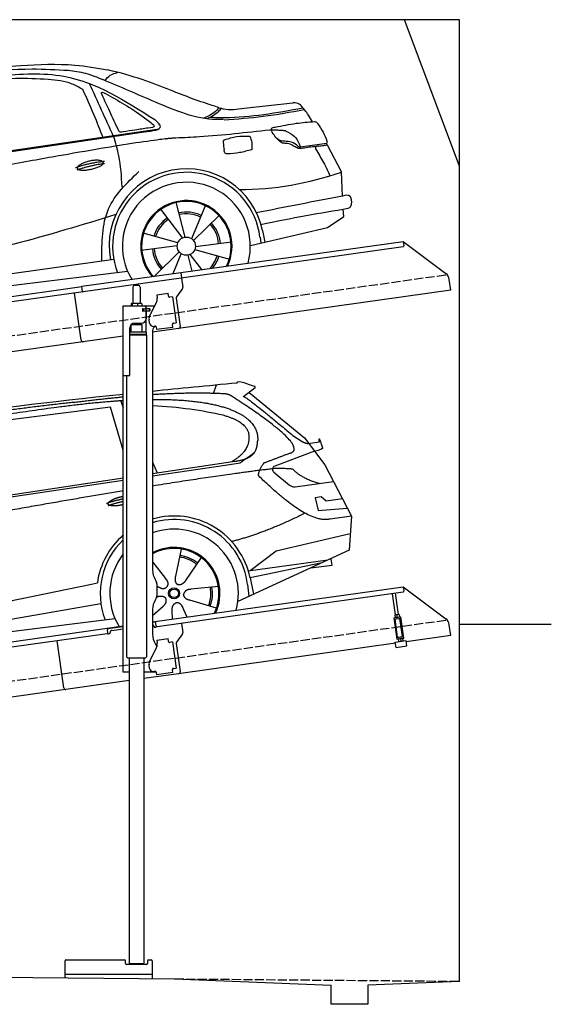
# Model space of a CAD drawing. Extents: x 200 to 6000, y -225 to 5150.
# Tile 3 of 3: x 3100 to 6000, y -225 to 5150. Entities that reach past the tile are written whole.
import ezdxf

# ---------------------------------------------------------------- set-up
doc = ezdxf.new("R2010")
doc.units = 0
doc.header["$LTSCALE"] = 10
doc.header["$MEASUREMENT"] = 0
doc.linetypes.add('GEN3', pattern=[6.25, 5, -1.25])
doc.layers.get('0').update_dxf_attribs({"linetype": 'CONTINUOUS'})
for name, color, linetype in [('3', 6, 'GEN3'), ('CAR', 1, 'CONTINUOUS'), ('SICHTBARE_KANTEN_DIN_', 7, 'CONTINUOUS')]:
    doc.layers.add(name, color=color, linetype=linetype)
doc.layers.add('AM_0', color=7, linetype='CONTINUOUS', lineweight=30)

# ---------------------------------------------------------------- blocks, each defined once
blk = doc.blocks.new('car_150')
at = {"layer": 'CAR'}
for p, q in [((13419.2, 1691), (13440.8, 1736.1)), ((12024, 1680.6), (11430.7, 1652.9)), ((11899, 1265.9), (12024, 1680.6)), ((12096.6, 1708.3), (11989, 1268.4)), ((12090.6, 1271.1), (12150.5, 1682.1)), ((12852.3, 1684.4), (12150.5, 1682.1)), ((12893.2, 1443.1), (12852.3, 1684.4)), ((12911.4, 1713.8), (12921.4, 1673.7)), ((13649.1, 1693.4), (13579.8, 1653)), ((13612.7, 1672.2), (13882, 1390.9)), ((11135.2, 1654.5), (11161.3, 1635)), ((11141, 1657.4), (11166.4, 1638.4)), ((11073.9, 1494.7), (10907.2, 1337.8)), ((13821.3, 1410.9), (13867.6, 1371.9)), ((13044.2, 1359.1), (13061.8, 1297.5)), ((13882, 1390.9), (13975.4, 1230.3)), ((13896.3, 1358), (13960.6, 1358.2)), ((10878.7, 1293.9), (10839.1, 1237.2)), ((10839.1, 1237.2), (12874.8, 1292.4)), ((13035, 1284), (13434.9, 1294.1)), ((13036.5, 1296.8), (13490.1, 1309.1)), ((13434.9, 1294.1), (13517.7, 1297.1)), ((13928.7, 1310.6), (13703.2, 1256.7)), ((13928.7, 1310.6), (13956.3, 1315.1)), ((10792.4, 1227), (12873.3, 1279.9)), ((10839.1, 1237.2), (10797.9, 1237.1)), ((13693.4, 1223.4), (13769.9, 1143.6)), ((13975.4, 1230.3), (14085, 934.5)), ((13799.3, 1131.2), (14011, 1134.1)), ((10757.1, 671.1), (10756.8, 1096.7)), ((13933.1, 1058.7), (13900.4, 1058.1)), ((13900.4, 1058.1), (13908.6, 986.7)), ((13957.3, 1033.3), (13933.1, 1058.7)), ((14047.8, 1034.9), (13957.3, 1033.3)), ((13908.6, 986.7), (14067.8, 981)), ((14085, 934.5), (13968.1, 932.9)), ((14085, 934.5), (14050.3, 752)), ((13141, 869.2), (13092, 726)), ((10407.4, 821.5), (10358.4, 678.2)), ((12978, 818.6), (13036.1, 720.2)), ((13244.2, 809.3), (13143.9, 695.8)), ((13654.4, 796.4), (14067.1, 840.8)), ((10225.5, 803), (10302.5, 672.5)), ((10510.6, 761.5), (10410.3, 648.1)), ((13500.7, 706.9), (13654.4, 796.4)), ((10136.6, 723.4), (10257.7, 632.5)), ((10765.8, 586.7), (12632.4, 738.6)), ((12632.4, 738.6), (12664.9, 741.2)), ((14050.3, 752), (13413, 548)), ((13489.8, 706.7), (13927.7, 712.7)), ((13886, 699.4), (13494.9, 667.6)), ((13947.4, 714.7), (13934, 714.7)), ((13947.5, 682.1), (13947.4, 714.7)), ((12984.9, 685.1), (12991.3, 680.2)), ((13494.9, 667.6), (13502.3, 576.6)), ((13831.6, 682), (13947.5, 682.1)), ((10584.4, 594.3), (10433, 596.6)), ((10786.5, 535.1), (12670.6, 626.7)), ((12976.6, 624.6), (12979.5, 625.3)), ((13318, 642.1), (13166.6, 644.4)), ((13477, 633.5), (13477, 568.5)), ((10098.1, 544.7), (10245.9, 577.5)), ((10559.3, 477.7), (10420.4, 538)), ((10746.2, 585.5), (10746.3, 535.1)), ((10765.8, 586.7), (10766, 535.1)), ((12942.4, 527.2), (13003.7, 570.3)), ((13047.9, 495.3), (13052.4, 542.1)), ((13127.9, 496.8), (13108.7, 559.2)), ((13292.9, 525.4), (13154, 585.7)), ((10157.7, 443.6), (10270.1, 522.6)), ((10314.2, 446.4), (10318.7, 494.4)), ((10394.7, 447.8), (10378.5, 500.5)), ((10688.1, 535.1), (12736.4, 536.2))]:
    blk.add_line(p, q, dxfattribs=at)
for centre, radius in [((13073.2, 633.8), 30.1), ((13073.2, 633.8), 23.6), ((10339.5, 586.1), 30.1), ((10339.5, 586.1), 23.6)]:
    blk.add_circle(centre, radius, dxfattribs=at)
for centre, radius, start, end in [((11252.1, 1516.2), 174.5, 103.8736, 114.54), ((13707.9, 1237.3), 20, 103.4358, 223.7473), ((10257, 101.4), 1122.3, 110.1048, 125.4377), ((13798.8, 1171.2), 40, 223.7473, 270.7861), ((10364.6, -67.1), 1141.2, 89.2488, 102.378), ((10404, 1188.8), 117.4, 257.9855, 270.1884), ((13073.6, 633.3), 403.4, 0.0315, 99.935), ((13073.6, 633.3), 422.7, 4.6504, 99.1419), ((10341.7, 585.3), 404.6, 0.0315, 126.0807), ((10341.7, 585.3), 424.2, 0.1908, 123.6545), ((13073.6, 633.3), 422.7, 124.0292, 165.2126), ((10364.6, -67.1), 1141.2, 117.0267, 123.6712), ((13073.6, 633.3), 403.4, 126.4564, 193.9312), ((13073.2, 633.8), 200.6, 117.1152, 118.6429), ((13073.2, 633.8), 200.6, 45.1152, 74.5463), ((13073.2, 633.8), 209.6, 45.262, 74.3995), ((10339.5, 586.1), 209.6, 117.262, 146.3995), ((10339.5, 586.1), 200.6, 117.1152, 146.5463), ((10339.5, 586.1), 200.6, 45.1152, 74.5463), ((10339.5, 586.1), 209.6, 45.262, 74.3995), ((10339.5, 586.1), 200.6, 333.1152, 2.5463), ((10339.5, 586.1), 209.6, 333.262, 2.3995), ((13073.2, 633.8), 200.6, 333.1152, 2.5463), ((13073.2, 633.8), 209.6, 333.262, 2.3995), ((10339.5, 586.1), 209.6, 189.262, 218.3995), ((10339.5, 586.1), 200.6, 189.1152, 218.5463)]:
    blk.add_arc(centre, radius, start, end, dxfattribs=at)
at = {"layer": 'CAR', "color": 1}
for centre, radius, start, end in [((13073.2, 633.8), 350.6, 337.8443, 102.4953), ((10339.5, 586.1), 352.3, 337.7412, 134.083), ((13073.2, 633.8), 350.6, 135.1816, 204.2079), ((13073.2, 633.8), 245, 326.7419, 111.5119), ((13073.2, 633.8), 250.6, 327.615, 110.8156), ((10339.5, 586.1), 247.7, 326.8255, 152.4877), ((10339.5, 586.1), 245, 326.3886, 152.2472), ((10339.5, 586.1), 247.7, 177.212, 215.2267), ((10339.5, 586.1), 245, 177.2589, 215.6636)]:
    blk.add_arc(centre, radius, start, end, dxfattribs=at)
at = {"layer": 'CAR'}
for points, degree in [([(11210.2, 1685.6), (11542.9, 1749.4), (12105.1, 1762), (12930.5, 1747.4)], 3), ([(11740.1, 1722.1), (11497.4, 1715.5), (11268.8, 1681.6)], 2), ([(12704.3, 1733.1), (12355.7, 1743.2), (11740.1, 1722.1)], 2), ([(12928.4, 1730.7), (12821.6, 1733.6), (12704.3, 1733.1)], 2), ([(13480.9, 1680.7), (13311.8, 1711.2), (13088.8, 1724)], 2), ([(13091.3, 1744.3), (13237.9, 1741.3), (13392.2, 1737.5), (13554.4, 1733)], 3), ([(13554.4, 1733), (13562.4, 1752.7), (13610.5, 1716.8), (13648.2, 1701.9)], 3), ([(10930.4, 1515.2), (11065.6, 1627.8), (11179.6, 1674.9)], 2), ([(11268.8, 1681.6), (11213.7, 1673.9), (11145.7, 1624)], 2), ([(11152.7, 1597.4), (11243.5, 1663), (11380.1, 1676.4)], 2), ([(13085.7, 1699.1), (13316, 1672.5), (13510.3, 1621.4), (13649.5, 1535.3), (13627.4, 1407.4)], 4), ([(13531.1, 1651.2), (13504.7, 1676.4), (13480.9, 1680.7)], 2), ([(13649.1, 1693.4), (13650.8, 1695), (13646.2, 1697.1), (13650.7, 1700.9), (13648.2, 1701.9)], 4), ([(10638.9, 1256.3), (10666.6, 1238), (10970.1, 1510.3), (11145.7, 1624)], 3), ([(11430.7, 1652.9), (11206.1, 1629.9), (11073.9, 1494.7)], 2), ([(13081.7, 1665.8), (13216.8, 1643.4), (13354, 1605.1), (13455.3, 1568)], 3), ([(13782.7, 1314.6), (13923.3, 1322), (13531.1, 1651.2)], 2), ([(13579.8, 1653), (13583.8, 1663.8), (13821.3, 1410.9)], 2), ([(10839.1, 1237.2), (10755.1, 1275), (11042.6, 1519.1), (11152.7, 1597.4)], 3), ([(13455.3, 1568), (13571.8, 1520.1), (13582.6, 1454.2)], 2), ([(10930.4, 1515.2), (10850.9, 1452.6), (10750.8, 1366.4), (10624.3, 1257.8), (10630.3, 1256.1)], 4), ([(13582.6, 1454.2), (13589.9, 1359.8), (13473.4, 1308.7)], 2), ([(13490.1, 1309.1), (13540.2, 1310.5), (13607.7, 1314), (13619.9, 1364.1), (13627.4, 1407.4)], 4), ([(10886.5, 1311.8), (10902.2, 1342.5), (10944.6, 1357.7)], 2), ([(10944.6, 1357.7), (10973.1, 1364.2), (10986, 1363.3)], 2), ([(10978.5, 1259), (10998.5, 1312.5), (10994.7, 1357.3)], 2), ([(10986, 1363.3), (10992.2, 1357.4), (10994.7, 1357.3)], 2), ([(13517.7, 1297.1), (13547.8, 1313.8), (13602.8, 1344.7)], 2), ([(13867.6, 1371.9), (13876, 1364.8), (13894, 1355.1), (13898.5, 1357.6), (13900.4, 1359.2)], 4), ([(13960.6, 1358.2), (13957.9, 1406.1), (13973.8, 1323.1)], 2), ([(10756.8, 1096.7), (10752.3, 1180.2), (10838, 1299.8)], 2), ([(10965.2, 1251), (10843.5, 1229), (10886.5, 1311.8)], 2), ([(13646, 1280.8), (13782.7, 1314.6)], 1), ([(13973.8, 1323.1), (13974.1, 1319.4), (13966.4, 1316.7), (13956.3, 1315.1)], 3), ([(10140.7, 1216.8), (10314.3, 1236.6), (10479.5, 1251.5), (10638.9, 1256.3)], 3), ([(10551.6, 1232.1), (10606.6, 1235.5), (10630, 1255)], 2), ([(10965.2, 1251), (10971.1, 1252.9), (10978.5, 1259)], 2), ([(11959.5, 1175.6), (11961.8, 1206.7), (11989, 1268.4)], 2), ([(13710.6, 1243.2), (13442.1, 1244.8), (13028.3, 1229.3)], 2), ([(13609.5, 1213.7), (13606.8, 1237.9), (13646, 1280.8)], 2), ([(13798.7, 1227.2), (13797.4, 1230.2), (13710.6, 1243.2)], 2), ([(10136.8, 1184.9), (10312.9, 1212.3), (10551.6, 1232.1)], 2), ([(12866.3, 1222.8), (11949.2, 1183.9), (10404.4, 1071.4)], 2), ([(12775.3, 1160.9), (12774.4, 1168.7), (12785.6, 1178.2), (12809.4, 1187.4), (12837.3, 1192.4), (12862.6, 1193)], 5), ([(13968.1, 932.9), (13845.3, 918), (13609.5, 1213.7)], 2), ([(13931.8, 1133), (13845.5, 1166.6), (13798.7, 1227.2)], 2), ([(11730.9, 1114.3), (11806, 1132.5), (11889.6, 1128.1)], 2), ([(11966.3, 684.4), (11947.2, 997.3), (11959.5, 1175.6)], 2), ([(12766.3, 1166), (12812.1, 1177.1), (12861, 1179.8)], 2), ([(12773.7, 1153.3), (12815.9, 1162.4), (12859.4, 1166.5)], 2), ([(12857.1, 1147.9), (12833.5, 1145.1), (12808.5, 1145), (12787.3, 1147.9), (12776.2, 1153.7), (12775.3, 1160.9)], 5), ([(9741.7, 1082), (9609.2, 1016.6)], 1), ([(9741.7, 1082), (9792.2, 1106.9), (9868, 1128.7)], 2), ([(11736.2, 1100.5), (11810, 1116.4), (11887.9, 1117)], 2), ([(9719, 1030.4), (9665.9, 1005.8), (9630.6, 957.3)], 2), ([(9845.7, 1043.5), (9759.5, 1040.9), (9719, 1030.4)], 2), ([(9857.3, 1042), (9851.3, 1042.7), (9845.7, 1043.5)], 2), ([(9609.2, 1016.6), (9559.3, 1005.4), (9533, 884.6)], 2), ([(9831, 949.6), (9840.7, 962.6), (9849.5, 977.9)], 2), ([(13835.3, 982), (13612, 900.6), (13419.6, 876.1)], 2), ([(9630.6, 957.3), (9611, 913.8), (9609.3, 895.7)], 2), ([(9610.6, 893.4), (9755, 898.2), (9831, 949.6)], 2), ([(9533, 884.6), (9526.5, 867.3), (9533.3, 836.2), (9544.5, 802.1), (9556, 769.5)], 4), ([(9609.3, 895.7), (9612.6, 895.6), (9610.6, 893.4)], 2), ([(13036.1, 720.2), (13054.6, 694.2), (13038.2, 672.9)], 2), ([(13092, 726), (13087.7, 713.3), (13084, 699.2), (13088.6, 685.5), (13099.5, 679.2)], 4), ([(10302.5, 672.5), (10321, 646.5), (10304.6, 625.2)], 2), ([(10358.4, 678.2), (10354.1, 665.6), (10350.4, 651.5), (10355, 637.8), (10365.9, 631.5)], 4), ([(10410.3, 648.1), (10401.4, 638.1), (10391, 627.9), (10376.8, 625.1), (10365.9, 631.5)], 4), ([(11966.3, 684.4), (11977.6, 619.7), (11983.1, 593.3)], 2), ([(12991.3, 680.2), (13015.2, 659), (13038.2, 672.9)], 2), ([(13143.9, 695.8), (13135.1, 685.8), (13124.6, 675.6), (13110.4, 672.8), (13099.5, 679.2)], 4), ([(10257.7, 632.5), (10281.6, 611.2), (10304.6, 625.2)], 2), ([(10433, 596.6), (10401.2, 599.8), (10390.8, 575)], 2), ([(12979.5, 625.3), (13010, 634.8), (13025.2, 612.6)], 2), ([(13003.7, 570.3), (13031.3, 586.5), (13025.2, 612.6)], 2), ([(13166.6, 644.4), (13134.8, 647.5), (13124.4, 622.8)], 2), ([(13154, 585.7), (13123.7, 595.9), (13124.4, 622.8)], 2), ([(10245.9, 577.5), (10276.4, 587.1), (10291.6, 564.9)], 2), ([(10270.1, 522.6), (10297.7, 538.8), (10291.6, 564.9)], 2), ([(10420.4, 538), (10390.1, 548.2), (10390.8, 575)], 2), ([(13052.4, 542.1), (13052.7, 574.1), (13078.5, 581.6)], 2), ([(13112.1, 548.2), (13105.2, 579.4), (13078.5, 581.6)], 2), ([(10318.7, 494.4), (10319.1, 526.3), (10344.9, 533.9)], 2), ([(10378.5, 500.5), (10371.6, 531.7), (10344.9, 533.9)], 2)]:
    blk.add_open_spline(points, degree=degree, dxfattribs=at)
for points, degree, knots in [([(11380.1, 1676.4), (11407, 1677.9), (11545.9, 1684.7), (12131.3, 1711.8), (12584.9, 1726.7), (12852.7, 1717.4), (12926.2, 1712.9)], 4, [0.0821318, 0.0821318, 0.0821318, 0.0821318, 0.0821318, 0.258851, 0.508851, 0.6086078, 0.6086078, 0.6086078, 0.6086078, 0.6086078]), ([(11736, 1111.2), (11735, 1119.4), (11755.7, 1136.1), (11838.1, 1157.7), (11931.6, 1126.3), (11845.9, 1093.1), (11761.1, 1092.3), (11737, 1103), (11736, 1111.2)], 5, [0, 0, 0, 0, 0, 0, 0.300106, 0.500106, 0.700106, 1, 1, 1, 1, 1, 1]), ([(9598.9, 658.5), (9606.2, 641.3), (9613.6, 624.7), (9621, 608.6), (9628.5, 593), (9650.9, 546.7), (9679.8, 538.5), (9717.2, 527.6), (9794.4, 527.1)], 4, [0.7158579, 0.7158579, 0.7158579, 0.7158579, 0.7158579, 0.9411234, 0.9411234, 0.9411234, 0.9411234, 1.6094789, 1.6094789, 1.6094789, 1.6094789, 1.6094789])]:
    blk.add_open_spline(points, degree=degree, knots=knots, dxfattribs=at)
blk = doc.blocks.new('car_150_')
at = {"layer": 'CAR'}
for p, q in [((6993.7, 5277.2), (7129.2, 5288.8)), ((6731.9, 5170.4), (6283.3, 5089.2)), ((6657.9, 4752.4), (6731.9, 5170.4)), ((6796.4, 5203.8), (6750.1, 4783)), ((6853.7, 5152.6), (6855.4, 5188)), ((6848, 4782.8), (6853.7, 5152.6)), ((5993.7, 5075.5), (6021.3, 5060)), ((8349.8, 5065.2), (8614.8, 5095.9)), ((5748.6, 4619.9), (7887.1, 4949.3)), ((5703.5, 4603.8), (7806, 4931.3)), ((5948.1, 4905.6), (5809.7, 4736.5)), ((8659.8, 4857.1), (8801.1, 4877.5)), ((8805, 4869.2), (8883.2, 4720.4)), ((5780.5, 4681.2), (5748.6, 4619.9)), ((8891.2, 4589.9), (8883.2, 4720.4)), ((5748.6, 4619.9), (5707.7, 4614.5)), ((8033.2, 4358.3), (7982.9, 4548.5)), ((8143.1, 4534), (8068.7, 4350.5)), ((8898.1, 4478.2), (8895.6, 4518.3)), ((7897.5, 4510.1), (8019.3, 4353.9)), ((8079.5, 4340.6), (8219, 4479.2)), ((8810.7, 4417.6), (8898.1, 4478.2)), ((8391.6, 4316.2), (8810.7, 4417.6)), ((5249.2, 4379.1), (5338.8, 4399.4)), ((7994.7, 4327.2), (7804.9, 4378.7)), ((8442.3, 4361.7), (8446.4, 4329.7)), ((8455.6, 4397.8), (8469.1, 4334.6)), ((7795.4, 4285.5), (7991.5, 4312.9)), ((8286.5, 4333.3), (8090.4, 4305.9)), ((4697.5, 4174.8), (4774.2, 4288.5)), ((8002.4, 4278.2), (7867.9, 4144.6)), ((7969.2, 4159.6), (8013.2, 4268.3)), ((8048.7, 4260.5), (8071.6, 4173.8)), ((8127.2, 4182.1), (8062.7, 4264.8)), ((8087.2, 4291.6), (8277, 4240.1)), ((7646, 4233.7), (5761.2, 3956.2)), ((5267.2, 3949.5), (5216.9, 4139.6)), ((5689.3, 3904.2), (7721.3, 4169.7)), ((5131.5, 4101.3), (5253.2, 3945.1)), ((5377, 4125.1), (5302.6, 3941.6)), ((5313.4, 3931.7), (5452.9, 4070.3)), ((5734.4, 4063.7), (5670.2, 4054.4)), ((4463, 3925.5), (4449.3, 3931.7)), ((4478.1, 3864), (4463, 3925.5)), ((4848.5, 3866.9), (4853.3, 3950.1)), ((4871, 3924.2), (4867.7, 3867.1)), ((5228.7, 3918.3), (5038.9, 3969.8)), ((5520.5, 3924.4), (5324.3, 3897.1)), ((5676.1, 3953), (5682.6, 3903)), ((5695.3, 3956.7), (5702.3, 3904.6)), ((5761.2, 3956.2), (5696.7, 3946.7)), ((5029.4, 3876.7), (5225.5, 3904)), ((5321.2, 3882.8), (5511, 3831.3)), ((5689.3, 3904.2), (5624.9, 3894.7)), ((5693.6, 3903), (5693.4, 3904.4)), ((5236.4, 3869.4), (5098.3, 3732.1)), ((5201.8, 3747.5), (5247.2, 3859.5)), ((5282.7, 3851.6), (5306.1, 3763)), ((5362.6, 3771.4), (5296.6, 3856))]:
    blk.add_line(p, q, dxfattribs=at)
for centre in [(8041, 4309.4), (5274.9, 3900.5)]:
    blk.add_circle(centre, 49.6, dxfattribs=at)
for centre, radius, start, end in [((6122, 4949.8), 174.5, 111.2882, 121.9546), ((8042.2, 4309.4), 422.7, 12.065, 190.707), ((8042.2, 4309.4), 403.4, 7.4461, 201.5292), ((8307.4, 6330.9), 1710.3, 270.6601, 289.6726), ((8041, 4309.4), 348.9, 345.0424, 211.6777), ((8041, 4309.4), 249, 334.6275, 221.995), ((8041, 4309.4), 244.1, 333.8517, 222.7626), ((8041, 4309.4), 186.2, 124.7762, 163.2667), ((8041, 4309.4), 186.2, 64.7762, 103.2667), ((8041, 4309.4), 176.5, 64.6018, 103.1816), ((5356.2, 3104.6), 1422.1, 107.8766, 127.519), ((8041, 4309.4), 176.5, 124.6018, 163.1816), ((8041, 4309.4), 176.5, 4.6018, 43.1816), ((8041, 4309.4), 186.2, 4.7762, 43.2667), ((5347.7, 3787.7), 599.5, 99.4563, 135.2463), ((5274.9, 3900.5), 424.2, 7.6054, 174.1435), ((5274.9, 3900.5), 404.6, 7.4461, 176.652), ((5274.9, 3900.5), 350, 344.7595, 185.4081), ((8041, 4309.4), 186.2, 184.7762, 223.2667), ((8041, 4309.4), 176.5, 184.6018, 223.1816), ((8041, 4309.4), 176.5, 316.6896, 343.1816), ((8041, 4309.4), 186.2, 320.3371, 343.2667), ((5274.9, 3900.5), 250, 334.2204, 187.3999), ((5274.9, 3900.5), 246.4, 333.6424, 187.5031), ((5274.9, 3900.5), 186.2, 64.7762, 103.2667), ((5274.9, 3900.5), 186.2, 124.7762, 163.2667), ((5274.9, 3900.5), 176.5, 124.6018, 163.1816), ((5274.9, 3900.5), 176.5, 64.6018, 103.1816), ((5274.9, 3900.5), 176.5, 4.6018, 43.1816), ((5274.9, 3900.5), 186.2, 4.7762, 43.2667), ((5274.9, 3900.5), 186.2, 184.7762, 223.2667), ((5274.9, 3900.5), 176.5, 184.6018, 223.1816), ((5274.9, 3900.5), 176.5, 315.6124, 343.1816), ((5274.9, 3900.5), 186.2, 319.3932, 343.2667), ((5274.9, 3900.5), 250, 213.2019, 222.6786), ((5274.9, 3900.5), 246.4, 213.7482, 223.2566), ((5274.9, 3900.5), 350, 217.4387, 217.626)]:
    blk.add_arc(centre, radius, start, end, dxfattribs=at)
for centre, major_axis, ratio, start_param, end_param in [((4699.7, 3882.5), (4.4, -29.4), 0.870747, 3.078863, 5.190641), ((4699.8, 3882.5), (-4.4, 29.6), 0.439627, 4.05108, 8.39242), ((4699.7, 3882.6), (4.4, -29.5), 0.784824, 3.019947, 3.143719)]:
    blk.add_ellipse(centre, major_axis=major_axis, ratio=ratio, start_param=start_param, end_param=end_param, dxfattribs=at)
for points in [[(6058.7, 5112.4), (6315.6, 5167.8), (6993.6, 5277.2)], [(6590.3, 5194.3), (7191.5, 5270.3), (7389.2, 5264.7)], [(7129.2, 5288.8), (7425.2, 5293.1), (7603.8, 5268.4)], [(6252.1, 5110.1), (6701.9, 5189.7), (7011, 5233.1)], [(7280.4, 5213.4), (7100.8, 5216.9), (6855.4, 5188)], [(7010.2, 5233), (7365.4, 5231.9), (7863.2, 4999)], [(7389.2, 5264.7), (7483, 5249), (7578.6, 5215.1)], [(8238.8, 5002.4), (8200.2, 5001.6), (7866.3, 5094.6), (7578.6, 5215.1)], [(7590.1, 5210.4), (7618.6, 5239.2), (7657.5, 5254.4)], [(7469.5, 5159.8), (7410.3, 5189.8), (7280.4, 5213.4)], [(7639.4, 4905.3), (7505.7, 5192.1)], [(7582.2, 4896.4), (7531.4, 5023.6), (7469.5, 5159.8)], [(7575.1, 5131.1), (7571.2, 5144.8), (7592.5, 5140)], [(7592.5, 5140), (7799.5, 5014.1), (7855.1, 4971.8)], [(8213.4, 5067), (8186.6, 5040.1), (8125.8, 5007.6)], [(8224.6, 5063.8), (8208.7, 5044.9), (8182.8, 5023.9), (8149.7, 5006.6)], [(8163.6, 5014.3), (8243.5, 5013.7), (8670.3, 5069.3)], [(8191, 5074.7), (8235.7, 5060.8), (8349.8, 5065.2)], [(8240.9, 5001), (8453.9, 5021.9), (8677.8, 5060.7)], [(8659.2, 5083.2), (8642.4, 5093.4), (8614.8, 5095.9)], [(8723.8, 4994.4), (8701.4, 5030.2), (8659.2, 5083.2)], [(7806, 4931.3), (7894.4, 4962.2), (7863.2, 4999)], [(7827.4, 4952.7), (7757.4, 4941.2), (7690.7, 4930.9)], [(7855.1, 4971.8), (7859.5, 4964.9), (7827.4, 4952.7)], [(8489.1, 4946.9), (8107.9, 4906.7), (7979.4, 4899)], [(8499.4, 4953.2), (8500.3, 4955.9), (8504.4, 4958.4)], [(8514.3, 4920.1), (8499.6, 4950.3), (8499.4, 4953.2)], [(8504.4, 4958.4), (8514.7, 4962.1), (8521.1, 4963.5)], [(8521.1, 4963.5), (8634.4, 4984.8), (8734.9, 4995.3)], [(8734.9, 4995.3), (8736.6, 4995.1), (8751.6, 4983.9), (8803.6, 4888.9)], [(7687.8, 4631.1), (7668.8, 4800.4), (7639.4, 4905.3)], [(7690.7, 4930.9), (7670.7, 4931.6), (7668, 4935.3)], [(8245.8, 4892.2), (8238.1, 4888.3), (8237.1, 4876.1)], [(8244.9, 4892.1), (8310.4, 4909.4), (8382.6, 4912.4)], [(8382.6, 4912.4), (8393, 4879.1), (8393.3, 4838.9)], [(8581.1, 4874.9), (8560.8, 4876.6), (8529.9, 4900.7)], [(8578.5, 4942.4), (8626.1, 4912.6), (8659.8, 4857.1)], [(8237.1, 4876.1), (8242.7, 4837)], [(8393.3, 4838.9), (8327.1, 4822.4), (8259.4, 4814.5)], [(8629.7, 4855.7), (8609.4, 4867.3), (8581.1, 4874.9)], [(8664.2, 4847.7), (8651.9, 4847.2), (8629.7, 4855.7)], [(8759.3, 4861.5), (8741.4, 4855.9), (8747.8, 4835.1)], [(8757.3, 4861.2), (8786.1, 4865.5), (8805, 4869.2)], [(8803.6, 4888.9), (8805.2, 4882.6), (8801.1, 4877.5)], [(8805, 4869.2), (8801.1, 4877.5)], [(8260.3, 4814.7), (8250.8, 4817.5), (8242.7, 4837)], [(8747.8, 4835.1), (8790.3, 4763.6), (8820.8, 4701.6)], [(7581.1, 4224.1), (7615.2, 4510.4), (7777.7, 4714.5)], [(5483, 4604.3), (5518.2, 4610.1), (5547.5, 4613)], [(5703.5, 4603.8), (5727.7, 4327.2), (5815.9, 3920.7)], [(8891.2, 4589.9), (8420.6, 4494.5)], [(8935.7, 4582.7), (8931.6, 4588.3), (8891.2, 4589.9)], [(8922.6, 4523), (8936.6, 4535.2), (8935.7, 4582.7)], [(8446.2, 4431.7), (8693.5, 4482.1), (8922.6, 4523)], [(7654.8, 4478.5), (7099.9, 4313.4), (5734.4, 4063.7)], [(4521.8, 4177.7), (4571.6, 4179.9), (4749.3, 4251.6)], [(4774.2, 4288.5), (4659.3, 4269.8), (4567.9, 4222.9)], [(4567.9, 4222.9), (4519.6, 4194.8), (4502.9, 4113.4)], [(4435.2, 4069.4), (4583.3, 4094.2), (4831, 4173.4)], [(4506.8, 4110.9), (4647.6, 4153.7), (4697.5, 4174.8)], [(4502.9, 4113.4), (4503.1, 4110.8), (4506.8, 4110.9)], [(4437.7, 3977.1), (4639.7, 4000.1), (4865.6, 4011.8)], [(4860.2, 3989.6), (4515.7, 3964.4), (4439.9, 3955.5)], [(4439.9, 3955.5), (4435.9, 3967.1), (4437.7, 3977.1)], [(4452, 3925), (4450.8, 3925.8), (4449.5, 3930), (4449.3, 3931.7)], [(4455.1, 3908.2), (4458.1, 3913), (4464.2, 3915.7), (4462.2, 3923.2), (4452, 3925)], [(4648.5, 3915.5), (4682.8, 3935.6), (4856.8, 3972.2)], [(4457.8, 3901.6), (4456.6, 3902.4), (4455.3, 3906.6), (4455.1, 3908.2)], [(4461, 3884.9), (4463.9, 3889.5), (4470, 3892.3), (4467.9, 3899.7), (4457.8, 3901.6)], [(4463.7, 3878.2), (4462.5, 3879), (4461.2, 3883.2), (4461, 3884.9)]]:
    blk.add_spline(points, degree=3, dxfattribs=at)
for points, degree, knots in [([(8191, 5074.7), (8107.9, 5098.3), (7930.3, 5167), (7746.4, 5237.4), (7603.8, 5268.4)], 3, [5.571538, 5.571538, 5.571538, 5.571538, 32.165526, 64.936902, 64.936902, 64.936902, 64.936902]), ([(7668, 4935.3), (7650.2, 4969.8), (7620.8, 5036.6), (7588.5, 5099.8), (7575.1, 5131.1)], 3, [2.591518, 2.591518, 2.591518, 2.591518, 14.396583, 24.038621, 24.038621, 24.038621, 24.038621]), ([(8645.2, 4860.1), (8634.4, 4868.9), (8603, 4892.4), (8542.9, 4879.7), (8521, 4910.7), (8514.3, 4920.1)], 3, [0.658544, 0.658544, 0.658544, 0.658544, 4.748765, 12.290755, 15.589596, 15.589596, 15.589596, 15.589596]), ([(8645.2, 4860.1), (8647, 4858.9), (8651.5, 4856.3), (8656.7, 4856.7), (8659.8, 4857.1)], 3, [0.11133, 0.11133, 0.11133, 0.11133, 0.733961, 1.64284, 1.64284, 1.64284, 1.64284]), ([(8752.5, 4860.5), (8727.9, 4857.2), (8698.8, 4853.2), (8669.8, 4848.6), (8664.2, 4847.7)], 3, [0, 0, 0, 0, 7.10149, 8.807008, 8.807008, 8.807008, 8.807008]), ([(7442.5, 4729.7), (7440.4, 4737.7), (7458.8, 4757), (7537.7, 4789), (7634.5, 4769.9), (7553.7, 4725.9), (7469.8, 4714.2), (7444.6, 4721.7), (7442.5, 4729.7)], 5, [0, 0, 0, 0, 0, 0, 0.300106, 0.500106, 0.700106, 1, 1, 1, 1, 1, 1]), ([(6465.7, 4559.3), (6463.6, 4567.3), (6482, 4586.6), (6560.8, 4618.6), (6657.6, 4599.5), (6576.9, 4555.6), (6492.9, 4543.8), (6467.7, 4551.3), (6465.7, 4559.3)], 5, [0, 0, 0, 0, 0, 0, 0.300106, 0.500106, 0.700106, 1, 1, 1, 1, 1, 1]), ([(4434.3, 4093), (4435.5, 4060.6), (4436.9, 4022.1), (4441.6, 3983.8), (4442.4, 3977.7)], 3, [0, 0, 0, 0, 97.108013, 115.616313, 115.616313, 115.616313, 115.616313]), ([(4467.9, 3864), (4468.3, 3864.8), (4470.3, 3867.4), (4478.3, 3867.4), (4474, 3879.3), (4467.4, 3878.6), (4463.7, 3878.2)], 3, [2.682731, 2.682731, 2.682731, 2.682731, 5.656821, 12.3267, 20.012637, 30.346325, 30.346325, 30.346325, 30.346325])]:
    blk.add_open_spline(points, degree=degree, knots=knots, dxfattribs=at)
for points, degree in [([(6590.3, 5194.3), (6342.2, 5155.3), (6121.6, 5097.1)], 2), ([(6013, 5017.6), (6096.2, 5083.6), (6251.3, 5110.3)], 2), ([(5803.2, 4907.4), (5922.7, 5036.5), (6029.7, 5097.9)], 2), ([(6284.4, 5088.8), (6061.8, 5056.7), (5948.1, 4905.6)], 2), ([(6123.2, 5096.2), (6065.8, 5086.5), (6002.6, 5043)], 2), ([(5547.5, 4613), (5577.3, 4598.4), (5843.2, 4907.6), (6002.6, 5043)], 3), ([(5703.8, 4603.3), (5695, 4674.1), (5922.8, 4934.4), (6013, 5017.6)], 3), ([(8578.5, 4942.4), (8576.8, 4945.2), (8489.1, 4946.9)], 2), ([(7979.4, 4899), (7725, 4888.3), (5338.8, 4399.4)], 2), ([(5803.2, 4907.4), (5732.5, 4835), (5644.3, 4736.7), (5532.9, 4612.6), (5539.4, 4612.3)], 4), ([(5785.9, 4700), (5794.1, 4735.6), (5837.6, 4753)], 2), ([(5837.6, 4753), (5865, 4763.1), (5877.9, 4763.9)], 2), ([(5877.9, 4763.9), (5884.9, 4758.8), (5887.3, 4759.1)], 2), ([(5883.9, 4659.5), (5901.1, 4713.7), (5887.3, 4759.1)], 2), ([(6732.8, 4687.3), (6731.1, 4718.4), (6750.1, 4783)], 2), ([(7432.9, 4733.6), (7502, 4760.2), (7591.2, 4770)], 2), ([(7441.9, 4722), (7513, 4747.3), (7590.2, 4757.9)], 2), ([(5871.8, 4649.8), (5747.2, 4591.7), (5785.9, 4700)], 2), ([(6803, 4201), (6743.7, 4508.9), (6732.8, 4687.3)], 2), ([(5871.8, 4649.8), (5877.4, 4652.5), (5883.9, 4659.5)], 2), ([(4622.5, 4310.5), (4903.3, 4440.5), (5399.6, 4569.1)], 2), ([(4919.6, 4458.1), (5131.9, 4523.6), (5319.2, 4569), (5483, 4604.3)], 3), ([(5399.6, 4569.1), (5453.7, 4579.5), (5474.4, 4601.9)], 2), ([(6460.2, 4561.7), (6532.3, 4589.4), (6615.8, 4595.9)], 2), ([(6467.2, 4548.7), (6538.3, 4574), (6615.5, 4584.7)], 2), ([(4622.5, 4310.5), (4492.9, 4233.7)], 1), ([(4492.9, 4233.7), (4430.6, 4178.8), (4434.3, 4093)], 2), ([(6803, 4201), (6822.6, 4138.3), (6831.4, 4112.8)], 2), ([(4521.8, 4177.7), (4507.9, 4132), (4508.6, 4113.8)], 2), ([(4508.6, 4113.8), (4511.9, 4114.1), (4510.2, 4111.7)], 2), ([(4445.5, 3956.2), (4446.7, 3948), (4448, 3939.9), (4449.3, 3931.7)], 3), ([(4637.5, 3865.3), (4639.1, 3881.6), (4643.8, 3898.6), (4648.5, 3915.5)], 3)]:
    blk.add_open_spline(points, degree=degree, dxfattribs=at)

msp = doc.modelspace()

# ---------------------------------------------------------------- linework, layer by layer
for p, q in [((5499.5, 4350), (5199.5, 5150)), ((3978.5, 3769.4), (5191.6, 3939.9)), ((5191.6, 3939.9), (5195.1, 3915.1)), ((5191.6, 3939.9), (5423.5, 3765.1)), ((5190.8, 3909.5), (3979.7, 3739.3)), ((3438.7, 3694.5), (3978.4, 3770.4)), ((3978.4, 3770.4), (3982.7, 3739.7)), ((3979.7, 3739.3), (3446, 3664.3)), ((3982.7, 3739.7), (3989.8, 3689.3)), ((5451.2, 3673.4), (5443, 3732.1)), ((960, 3345.2), (3438.8, 3693.6)), ((3446, 3664.3), (960, 3314.9)), ((3434.6, 3400.1), (3398.4, 3657.6)), ((3442.6, 3666.8), (3438.7, 3694.5)), ((3716.7, 3690.6), (3716.7, 3600.6)), ((3726.7, 3700.6), (3746.7, 3700.6)), ((3756.7, 3690.6), (3756.7, 3600.6)), ((5451.2, 3673.4), (3824.7, 3444.8)), ((3846.7, 3647.9), (3909, 3656.6)), ((3911.3, 3640.8), (3909, 3656.6)), ((3987.9, 3681.9), (3954.5, 3637.7)), ((3808.5, 3533.5), (3846, 3607.1)), ((3846.7, 3647.9), (3848.9, 3632)), ((3849.5, 3627.8), (3848.9, 3632)), ((3911.3, 3640.8), (3911.4, 3639.8)), ((3917.1, 3635.6), (3918, 3635.7)), ((3933.9, 3637.9), (3918, 3635.7)), ((3933.9, 3637.9), (3953.9, 3495.3)), ((3952.6, 3630.3), (3974.3, 3476)), ((3664.7, 3587.6), (3836.1, 3587.6)), ((3664.7, 3207.6), (3664.7, 3587.6)), ((3706.8, 3598.2), (3706.8, 3587.6)), ((3727.5, 3600.6), (3709.5, 3600.6)), ((3712.5, 3598.2), (3712.5, 3587.6)), ((3754.5, 3600.6), (3727.5, 3600.6)), ((3742.5, 3598.2), (3742.5, 3587.6)), ((3764.2, 3600.6), (3754.5, 3600.6)), ((3766.6, 3598.2), (3766.6, 3587.6)), ((3773.4, 3571.6), (3769.7, 3571.6)), ((3807.7, 3559.6), (3769.8, 3559.6)), ((3770.7, 3561.8), (3770.7, 3569)), ((3773.4, 3571.6), (3785.7, 3571.6)), ((3785.7, 3559.1), (3773.4, 3559.1)), ((3773.7, 3571.6), (3773.7, 3559.6)), ((3787.7, 3571.6), (3785.7, 3571.6)), ((3787.7, 3571.6), (3788.7, 3571.6)), ((3788.7, 3577.6), (3788.7, 3574.6)), ((3789.4, 3571.6), (3788.7, 3571.6)), ((3788.7, 3559.6), (3788.7, 3571.6)), ((3788.7, 3556.1), (3788.7, 3517.6)), ((3807, 3571.6), (3789.4, 3571.6)), ((3789.7, 3572.1), (3789.7, 3587.6)), ((3808.7, 3572.1), (3789.7, 3572.1)), ((3789.7, 3444.7), (3789.7, 3559.1)), ((3808.7, 3559.1), (3789.7, 3559.1)), ((3807, 3571.6), (3807.7, 3571.6)), ((3807.7, 3559.6), (3807.7, 3571.6)), ((3809.7, 3571.1), (3809.7, 3560.1)), ((3807.8, 3493), (3805.1, 3512.8)), ((3938.1, 3493.1), (3953.9, 3495.3)), ((3700.7, 3210.6), (3700.7, 3467.6)), ((3791.7, 3444.6), (3700.7, 3444.6)), ((3766.7, 3484.6), (3706.7, 3483.9)), ((3706.7, 3444.7), (3706.7, 3483.9)), ((3718.7, 3484), (3718.7, 3491.6)), ((3725.7, 3492.6), (3763.7, 3492.6)), ((3754.7, 3484.5), (3754.7, 3492.6)), ((3766.7, 3444.6), (3766.7, 3484.6)), ((3791.7, 3431.4), (3791.7, 3444.6)), ((3824.7, 3452.6), (3824.7, 2144.3)), ((3838.4, 3477.1), (3830.4, 3475.9)), ((3844, 3472.8), (3846.1, 3457.9)), ((3935.2, 3470.5), (3846.1, 3457.9)), ((3932.8, 3487.3), (3933, 3486.3)), ((3935.2, 3470.5), (3933, 3486.3)), ((3938.1, 3493.1), (3937.1, 3493)), ((3664.7, 3422.4), (960, 3042.2)), ((3791.7, 3431.4), (3700.7, 3431.4)), ((3788.7, 3429.6), (3700.7, 3429.6)), ((3791.7, 3427.9), (3700.7, 3427.9)), ((3788.7, 3429.6), (3791.7, 3431.4)), ((3788.7, 3429.6), (3791.7, 3427.9)), ((3789.7, 3429.1), (3789.7, 3430.2)), ((3791.7, 3427.9), (3791.8, 1671.7)), ((3664.7, 1587.6), (3664.7, 3207.6)), ((3664.7, 3207.6), (3697.7, 3207.6)), ((3681.7, 3207.6), (3681.8, 1671.6)), ((3824.7, 1862.8), (5191.6, 2054.9)), ((3838.1, 2094.3), (3844.4, 2083.4)), ((3847.7, 2070.9), (3847.7, 2004.3)), ((5192.7, 2047), (5191.6, 2054.9)), ((5191.6, 2054.9), (5423.5, 1880.1)), ((5192.7, 2047), (5195.1, 2030.1)), ((3844.4, 1991.8), (3838.1, 1981)), ((5190.8, 2024.5), (3849, 1835.9)), ((5149.6, 1900.9), (5133.4, 2016.4)), ((5165.5, 1903.1), (5149.2, 2018.6)), ((3824.7, 1931), (3824.7, 1794.7)), ((5139.8, 1884.5), (5179.4, 1890.1)), ((5139.8, 1884.5), (5156.1, 1768.7)), ((5140.9, 1876.6), (5180.5, 1882.2)), ((5146.4, 1900.4), (5145.7, 1899.9)), ((5145.7, 1899.9), (5147.7, 1886.1)), ((5168.7, 1903.5), (5146.4, 1900.4)), ((5148.5, 1885.7), (5147.7, 1886.1)), ((5159.4, 1888.8), (5157.8, 1900.5)), ((5168.7, 1903.5), (5169.5, 1903.2)), ((5169.5, 1903.2), (5171.4, 1889.4)), ((5170.8, 1888.9), (5171.4, 1889.4)), ((5188, 1782.2), (5174, 1881.3)), ((5195.7, 1774.2), (5179.4, 1890.1)), ((960, 1460.2), (3577.5, 1828)), ((3577.5, 1828), (3664.7, 1840.3)), ((3577.5, 1828), (3578.6, 1820.1)), ((3664.7, 1836.3), (3578, 1824.1)), ((3840.4, 1861), (3824.7, 1858.8)), ((3831, 1838.4), (3831.1, 1837.4)), ((3836.8, 1833.2), (3841.7, 1833.9)), ((3843.4, 1840.2), (3839.9, 1864.9)), ((3982.7, 1854.7), (3989.8, 1804.3)), ((5161.3, 1778.5), (5147.4, 1877.5)), ((5451.2, 1788.4), (5443, 1847.1)), ((3576.7, 1797.6), (960, 1429.9)), ((3580.9, 1803.3), (3578.6, 1820.1)), ((3584.3, 1797.7), (3589.2, 1798.4)), ((3593.5, 1804), (3593.3, 1805)), ((3601.8, 1816.3), (3664.7, 1825.2)), ((3987.9, 1796.9), (3954.5, 1752.7)), ((5155, 1776.6), (5194.6, 1782.2)), ((5156.1, 1768.7), (5195.7, 1774.2)), ((5161.3, 1778.5), (5188, 1782.2)), ((5166.9, 1778.3), (5166.7, 1779.3)), ((5182.7, 1780.5), (5182.6, 1781.5)), ((5451.2, 1788.4), (5208.6, 1754.3)), ((3340.6, 1501.9), (3304.4, 1759.4)), ((3340.6, 1501.9), (3304.4, 1759.4)), ((3808.5, 1648.5), (3846, 1722.1)), ((3838.1, 1744.7), (3848.2, 1727.3)), ((3846.7, 1762.9), (3909, 1771.6)), ((3846.7, 1762.9), (3848.9, 1747)), ((3849.5, 1742.8), (3848.9, 1747)), ((3911.3, 1755.8), (3909, 1771.6)), ((3911.3, 1755.8), (3911.4, 1754.8)), ((3917.1, 1750.6), (3918, 1750.7)), ((3933.9, 1752.9), (3918, 1750.7)), ((3933.9, 1752.9), (3953.9, 1610.3)), ((3952.6, 1745.3), (3974.3, 1591)), ((5149.2, 1746), (3965.8, 1579.7)), ((5148.3, 1752.6), (5207.7, 1761)), ((5152.4, 1722.9), (5148.3, 1752.6)), ((5152.4, 1722.9), (5211.8, 1731.3)), ((5164.8, 1769.9), (5164.1, 1769.4)), ((5164.1, 1769.4), (5166, 1755.6)), ((5166.8, 1755.2), (5166, 1755.6)), ((5176.1, 1770), (5177.8, 1758.3)), ((5187, 1773), (5187.8, 1772.7)), ((5187.8, 1772.7), (5189.8, 1758.9)), ((5189.1, 1758.4), (5189.8, 1758.9)), ((5211.8, 1731.3), (5207.7, 1761)), ((3688.8, 1664.6), (3681.8, 1671.6)), ((3784.8, 1664.6), (3791.8, 1671.7)), ((3784.8, 1664.6), (3688.8, 1664.6)), ((3696.8, 1664.6), (3696.9, -1.4)), ((3776.8, 1664.6), (3776.9, -1.3)), ((3807.8, 1608), (3805.1, 1627.8)), ((3696.8, 1587.6), (3664.7, 1587.6)), ((3844, 1587.6), (3776.8, 1587.6)), ((3965.8, 1579.7), (3776.8, 1553.1)), ((3838.4, 1592.1), (3830.4, 1590.9)), ((3844, 1587.8), (3846.1, 1572.9)), ((3935.2, 1585.5), (3846.1, 1572.9)), ((3932.8, 1602.3), (3933, 1601.3)), ((3935.2, 1585.5), (3933, 1601.3)), ((3938.1, 1608.1), (3937.1, 1608)), ((3938.1, 1608.1), (3953.9, 1610.3)), ((3696.8, 1541.9), (960, 1157.2)), ((3346.9, -80.3), (3346.9, 12.6)), ((3351.9, 17.6), (3671.9, 17.6)), ((3676.9, -2.4), (3676.9, 12.6)), ((3796.9, 12.6), (3796.9, -2.4)), ((3801.9, 17.6), (3816.9, 17.6)), ((3821.9, 12.6), (3821.9, -84.8)), ((199.5, -50), (3944.5, -86)), ((3791.9, -7.4), (3681.9, -7.4)), ((3697.9, -2.4), (3696.9, -1.4)), ((3697.9, -2.4), (3775.9, -2.4)), ((3710.9, -2.4), (3710.9, -7.4)), ((3762.9, -2.4), (3762.9, -7.4)), ((3775.9, -2.4), (3776.9, -1.3)), ((3821.9, -62.4), (3346.9, -62.4)), ((3944.5, -86), (4799.5, -120.1)), ((5499.5, -100), (4999.1, -120.1)), ((4799.5, -225), (4799.5, -120.1)), ((4999.1, -120.1), (4999.5, -225)), ((4999.5, -225), (4799.5, -225))]:
    msp.add_line(p, q)
for points in [[(3844, 3472.8, 0), (3844, 3472.8, 0), (3844, 3472.8, 0), (3844, 3472.8, 0), (3844, 3472.8, 0), (3844, 3472.8, 0), (3844, 3472.8, 0), (3844, 3472.9, 0), (3844, 3472.9, 0), (3844, 3472.9, 0), (3844, 3472.9, 0), (3844, 3472.9, 0), (3844, 3472.9, 0), (3844, 3472.9, 0), (3844, 3472.9, 0), (3844, 3472.9, 0), (3844, 3472.9, 0), (3844, 3472.9, 0), (3844, 3472.9, 0), (3844, 3472.9, 0), (3844, 3473, 0), (3844, 3473, 0), (3844, 3473, 0), (3844, 3473, 0), (3844, 3473, 0), (3844, 3473, 0), (3844, 3473, 0), (3844, 3473, 0), (3844, 3473, 0), (3844, 3473, 0), (3844, 3473, 0), (3844, 3473, 0), (3844, 3473, 0), (3844, 3473.1, 0), (3844, 3473.1, 0), (3844, 3473.1, 0), (3844, 3473.1, 0), (3843.9, 3473.1, 0), (3843.9, 3473.1, 0), (3843.9, 3473.1, 0), (3843.9, 3473.1, 0), (3843.9, 3473.1, 0), (3843.9, 3473.1, 0), (3843.9, 3473.1, 0), (3843.9, 3473.1, 0), (3843.9, 3473.1, 0), (3843.9, 3473.2, 0), (3843.9, 3473.2, 0), (3843.9, 3473.2, 0), (3843.9, 3473.2, 0), (3843.9, 3473.2, 0), (3843.9, 3473.2, 0), (3843.9, 3473.2, 0), (3843.9, 3473.2, 0), (3843.9, 3473.2, 0), (3843.9, 3473.2, 0), (3843.9, 3473.2, 0), (3843.9, 3473.2, 0), (3843.9, 3473.2, 0), (3843.9, 3473.3, 0), (3843.9, 3473.3, 0), (3843.9, 3473.3, 0), (3843.9, 3473.3, 0), (3843.9, 3473.3, 0), (3843.9, 3473.3, 0), (3843.9, 3473.3, 0), (3843.9, 3473.3, 0), (3843.9, 3473.3, 0), (3843.9, 3473.3, 0), (3843.9, 3473.3, 0), (3843.9, 3473.3, 0), (3843.9, 3473.3, 0), (3843.9, 3473.4, 0), (3843.9, 3473.4, 0), (3843.9, 3473.4, 0), (3843.9, 3473.4, 0), (3843.9, 3473.4, 0), (3843.9, 3473.4, 0), (3843.9, 3473.4, 0), (3843.9, 3473.4, 0), (3843.9, 3473.4, 0), (3843.9, 3473.4, 0), (3843.9, 3473.4, 0), (3843.9, 3473.4, 0), (3843.9, 3473.4, 0), (3843.9, 3473.5, 0), (3843.9, 3473.5, 0), (3843.9, 3473.5, 0), (3843.9, 3473.5, 0), (3843.9, 3473.5, 0), (3843.9, 3473.5, 0), (3843.8, 3473.5, 0), (3843.8, 3473.5, 0), (3843.8, 3473.5, 0), (3843.8, 3473.5, 0), (3843.8, 3473.5, 0), (3843.8, 3473.5, 0), (3843.8, 3473.5, 0), (3843.8, 3473.6, 0), (3843.8, 3473.6, 0), (3843.8, 3473.6, 0), (3843.8, 3473.6, 0), (3843.8, 3473.6, 0), (3843.8, 3473.6, 0), (3843.8, 3473.6, 0), (3843.8, 3473.6, 0), (3843.8, 3473.6, 0), (3843.8, 3473.6, 0), (3843.8, 3473.6, 0), (3843.8, 3473.6, 0), (3843.8, 3473.6, 0), (3843.8, 3473.7, 0), (3843.8, 3473.7, 0), (3843.8, 3473.7, 0), (3843.8, 3473.7, 0), (3843.8, 3473.7, 0), (3843.8, 3473.7, 0), (3843.8, 3473.7, 0), (3843.8, 3473.7, 0), (3843.8, 3473.7, 0), (3843.8, 3473.7, 0), (3843.8, 3473.7, 0), (3843.8, 3473.7, 0), (3843.8, 3473.7, 0), (3843.8, 3473.8, 0), (3843.8, 3473.8, 0), (3843.8, 3473.8, 0), (3843.8, 3473.8, 0)], [(3844, 1587.8, 0), (3844, 1587.8, 0), (3844, 1587.8, 0), (3844, 1587.8, 0), (3844, 1587.8, 0), (3844, 1587.8, 0), (3844, 1587.8, 0), (3844, 1587.9, 0), (3844, 1587.9, 0), (3844, 1587.9, 0), (3844, 1587.9, 0), (3844, 1587.9, 0), (3844, 1587.9, 0), (3844, 1587.9, 0), (3844, 1587.9, 0), (3844, 1587.9, 0), (3844, 1587.9, 0), (3844, 1587.9, 0), (3844, 1587.9, 0), (3844, 1587.9, 0), (3844, 1588, 0), (3844, 1588, 0), (3844, 1588, 0), (3844, 1588, 0), (3844, 1588, 0), (3844, 1588, 0), (3844, 1588, 0), (3844, 1588, 0), (3844, 1588, 0), (3844, 1588, 0), (3844, 1588, 0), (3844, 1588, 0), (3844, 1588, 0), (3844, 1588.1, 0), (3844, 1588.1, 0), (3844, 1588.1, 0), (3844, 1588.1, 0), (3843.9, 1588.1, 0), (3843.9, 1588.1, 0), (3843.9, 1588.1, 0), (3843.9, 1588.1, 0), (3843.9, 1588.1, 0), (3843.9, 1588.1, 0), (3843.9, 1588.1, 0), (3843.9, 1588.1, 0), (3843.9, 1588.1, 0), (3843.9, 1588.2, 0), (3843.9, 1588.2, 0), (3843.9, 1588.2, 0), (3843.9, 1588.2, 0), (3843.9, 1588.2, 0), (3843.9, 1588.2, 0), (3843.9, 1588.2, 0), (3843.9, 1588.2, 0), (3843.9, 1588.2, 0), (3843.9, 1588.2, 0), (3843.9, 1588.2, 0), (3843.9, 1588.2, 0), (3843.9, 1588.2, 0), (3843.9, 1588.3, 0), (3843.9, 1588.3, 0), (3843.9, 1588.3, 0), (3843.9, 1588.3, 0), (3843.9, 1588.3, 0), (3843.9, 1588.3, 0), (3843.9, 1588.3, 0), (3843.9, 1588.3, 0), (3843.9, 1588.3, 0), (3843.9, 1588.3, 0), (3843.9, 1588.3, 0), (3843.9, 1588.3, 0), (3843.9, 1588.3, 0), (3843.9, 1588.4, 0), (3843.9, 1588.4, 0), (3843.9, 1588.4, 0), (3843.9, 1588.4, 0), (3843.9, 1588.4, 0), (3843.9, 1588.4, 0), (3843.9, 1588.4, 0), (3843.9, 1588.4, 0), (3843.9, 1588.4, 0), (3843.9, 1588.4, 0), (3843.9, 1588.4, 0), (3843.9, 1588.4, 0), (3843.9, 1588.4, 0), (3843.9, 1588.5, 0), (3843.9, 1588.5, 0), (3843.9, 1588.5, 0), (3843.9, 1588.5, 0), (3843.9, 1588.5, 0), (3843.9, 1588.5, 0), (3843.8, 1588.5, 0), (3843.8, 1588.5, 0), (3843.8, 1588.5, 0), (3843.8, 1588.5, 0), (3843.8, 1588.5, 0), (3843.8, 1588.5, 0), (3843.8, 1588.5, 0), (3843.8, 1588.6, 0), (3843.8, 1588.6, 0), (3843.8, 1588.6, 0), (3843.8, 1588.6, 0), (3843.8, 1588.6, 0), (3843.8, 1588.6, 0), (3843.8, 1588.6, 0), (3843.8, 1588.6, 0), (3843.8, 1588.6, 0), (3843.8, 1588.6, 0), (3843.8, 1588.6, 0), (3843.8, 1588.6, 0), (3843.8, 1588.6, 0), (3843.8, 1588.7, 0), (3843.8, 1588.7, 0), (3843.8, 1588.7, 0), (3843.8, 1588.7, 0), (3843.8, 1588.7, 0), (3843.8, 1588.7, 0), (3843.8, 1588.7, 0), (3843.8, 1588.7, 0), (3843.8, 1588.7, 0), (3843.8, 1588.7, 0), (3843.8, 1588.7, 0), (3843.8, 1588.7, 0), (3843.8, 1588.7, 0), (3843.8, 1588.8, 0), (3843.8, 1588.8, 0), (3843.8, 1588.8, 0), (3843.8, 1588.8, 0)]]:
    msp.add_polyline3d(points)
for centre, radius, start, end in [((5190.1, 3914.4), 5, 278, 8), ((5393.5, 3725.2), 50, 8, 53), ((3726.7, 3690.6), 10, 90, 180), ((3746.7, 3690.6), 10, 0, 90), ((3979.9, 3687.9), 10, 323, 8), ((3814.8, 3623), 35, 333, 8), ((3916.4, 3640.5), 5, 188, 278), ((3962.5, 3631.7), 10, 143, 188), ((3715.2, 3593.1), 9.81, 138.3564, 148.753), ((3710, 3597.9), 2.75, 100.7661, 142.4343), ((3709.6, 3598.5), 2.09, 44.8448, 91.5619), ((3705.5, 3594.1), 8.11, 30.3376, 47.0532), ((3727.4, 3553.3), 47.4, 71.4743, 108.3354), ((3754.5, 3569.3), 31.3, 67.162, 112.72), ((3761.2, 3595.2), 6.2, 28.4134, 60.7068), ((3770.7, 3571.6), 1, 48.5904, 221.4096), ((3770.7, 3559.1), 1, 138.5904, 311.4096), ((3767.7, 3569), 3, 0, 41.4096), ((3767.7, 3561.8), 3, 318.5904, 0), ((3773.4, 3574.6), 3, 228.5904, 270), ((3773.4, 3556.1), 3, 90, 131.4096), ((3778.7, 3577.6), 10, 0, 90), ((3785.7, 3574.6), 3, 270, 0), ((3785.7, 3556.1), 3, 0, 90), ((3808.7, 3571.1), 1, 0, 90), ((3808.7, 3560.1), 1, 270, 0), ((3763.7, 3517.6), 25, 270, 0), ((3839.7, 3517.6), 35, 153, 188), ((3725.7, 3467.6), 25, 90, 180), ((3827.6, 3495.7), 20, 188, 278), ((3849.7, 3452.6), 25, 108.6472, 180), ((3839, 3472.1), 5, 19.537, 98), ((3937.8, 3488), 5, 98, 188), ((3964.4, 3474.6), 10, 278, 8), ((3444.5, 3401.5), 10, 188, 278), ((3697.7, 3210.6), 3, 270, 0), ((3924.7, 2144.3), 100, 180, 210), ((3822.7, 2070.9), 25, 0, 30), ((3822.7, 2004.3), 25, 330, 0), ((5190.1, 2029.4), 5, 278, 8), ((3924.7, 1931), 100, 150, 180), ((5154.1, 1883.5), 17.4, 77.7758, 118.2123), ((5151.2, 1904), 17.3, 257.7374, 298.2906), ((5166, 1885.1), 17.4, 77.8275, 118.1868), ((5163.1, 1905.8), 17.4, 257.806, 298.1683), ((3821.1, 1837), 10, 8, 68.7289), ((3836.1, 1838.1), 5, 188, 278), ((3841, 1838.8), 5, 278, 334.7633), ((3848.3, 1840.9), 5, 188, 278), ((5393.5, 1840.2), 50, 8, 53), ((3576, 1802.6), 5, 278, 8), ((3583.6, 1802.6), 5, 221.2367, 278), ((3588.5, 1803.3), 5, 278, 8), ((3603.2, 1806.4), 10, 98, 188), ((3924.7, 1794.7), 100, 180, 210), ((3979.9, 1802.9), 10, 323, 8), ((3814.8, 1738), 35, 333, 8), ((3916.4, 1755.5), 5, 188, 278), ((3962.5, 1746.7), 10, 143, 188), ((5172.4, 1753), 17.4, 77.7758, 118.2123), ((5169.5, 1773.5), 17.3, 257.7374, 298.2906), ((5184.3, 1754.6), 17.4, 77.8275, 118.1868), ((5181.4, 1775.3), 17.4, 257.806, 298.1683), ((3841.8, 1974.2), 321, 254.6793, 254.6861), ((3839.7, 1632.6), 35, 153, 188), ((3827.6, 1610.7), 20, 188, 278), ((3839, 1587.1), 5, 19.537, 98), ((3937.8, 1603), 5, 98, 188), ((3964.4, 1589.6), 10, 278, 8), ((3350.5, 1503.3), 10, 188, 278), ((3350.5, 1503.3), 10, 188, 278), ((3351.9, 12.6), 5, 90, 180), ((3671.9, 12.6), 5, 0, 90), ((3801.9, 12.6), 5, 90, 180), ((3816.9, 12.6), 5, 0, 90), ((3681.9, -2.4), 5, 180, 270), ((3791.9, -2.4), 5, 270, 0)]:
    msp.add_arc(centre, radius, start, end)
at = {"layer": '3'}
for p, q in [((423.4, 3054.7), (5430.8, 3758.4)), ((423.4, 1169.7), (5430.8, 1873.4)), ((3944.5, -86), (5499.5, -99.1))]:
    msp.add_line(p, q, dxfattribs=at)
at = {"layer": 'SICHTBARE_KANTEN_DIN_'}
for p, q in [((5499.5, 5150), (199.5, 5150)), ((5499.5, -100), (5499.5, 5150)), ((5499.5, 1850), (5999.5, 1850))]:
    msp.add_line(p, q, dxfattribs=at)
msp.add_arc((3445.6, 3667.2), 3, 188, 278, dxfattribs=at)

# ---------------------------------------------------------------- block references
at = {"layer": 'AM_0', "rotation": 359.5505213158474}
msp.add_blockref('car_150_', (-4065.8, -332.6), dxfattribs=at)
at = {"layer": 'CAR', "color": 2, "rotation": 6.973897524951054}
msp.add_blockref('car_150', (-8957.9, -197.9), dxfattribs=at)

doc.saveas('drawing.dxf')
